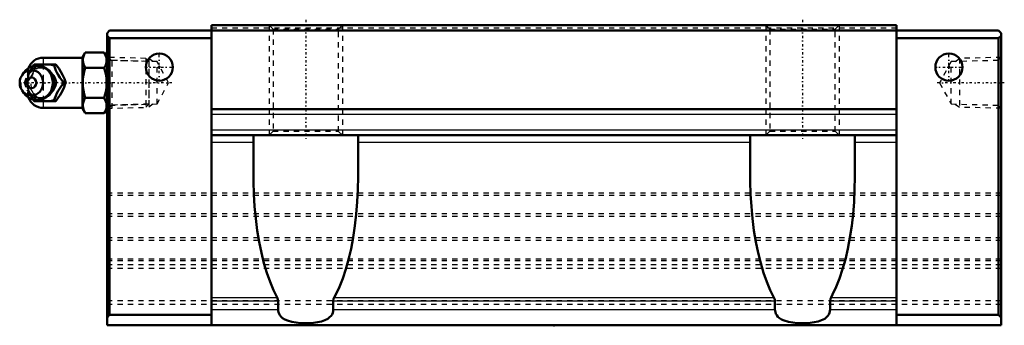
# Model space of a CAD drawing. Header units: millimetres. Extents: x -102 to 86, y 13 to 71.
import ezdxf

# ---------------------------------------------------------------- set-up
doc = ezdxf.new("R2010")
doc.units = ezdxf.units.MM
doc.linetypes.add('Center', pattern=[1.5, 0.45, -0.5, 0.05, -0.5])
doc.linetypes.add('Dashed', pattern=[2, 1, -1])
for name, color, linetype, lineweight in [('2d ConnectionPoints', 7, 'Continuous', 50), ('AM_0', 7, 'Continuous', 50), ('AM_4', 3, 'Continuous', 25), ('AM_5', 3, 'Continuous', 25), ('AM_7', 7, 'Center', 25), ('AM_9', 6, 'Dashed', 25)]:
    doc.layers.add(name, color=color, linetype=linetype, lineweight=lineweight)

# ---------------------------------------------------------------- blocks, each defined once
blk = doc.blocks.new('1_B_PT1_8_SHS_grease_nipple_joint_0_in_SHS55C1SS_GK__BLOCK_B_PT1_81__0')
at = {"layer": 'AM_0'}
for p, q in [((-89.68, 64.77), (-90.2, 63.88)), ((-89.68, 64.77), (-86.02, 64.77)), ((-85.5, 63.88), (-86.02, 64.77)), ((-99.64, 62.19), (-99.41, 62.5)), ((-99.41, 62.5), (-95.27, 62.5)), ((-90.2, 63.8), (-97.7, 63.8)), ((-90.2, 63.88), (-90.2, 54.12)), ((-101.4, 60.96), (-101.76, 60.44)), ((-89.68, 61.89), (-86.02, 61.89)), ((-93.79, 59), (-93.39, 59)), ((-101.76, 57.56), (-101.4, 57.04)), ((-99.41, 55.5), (-99.63, 55.78)), ((-99.41, 55.5), (-95.27, 55.5)), ((-89.68, 56.11), (-86.02, 56.11)), ((-97.7, 54.2), (-90.2, 54.2)), ((-90.2, 54.12), (-89.68, 53.23)), ((-89.68, 53.23), (-86.02, 53.23)), ((-86.02, 53.23), (-85.5, 54.12))]:
    blk.add_line(p, q, dxfattribs=at)
for points in [[(-89.68, 64.77), (-89.88, 64.4), (-90.02, 64.02), (-90.11, 63.62), (-90.13, 63.23), (-90.09, 62.89), (-90, 62.56), (-89.68, 61.89)], [(-86.02, 61.89), (-85.82, 62.26), (-85.68, 62.64), (-85.59, 63.04), (-85.57, 63.43), (-85.61, 63.77), (-85.7, 64.1), (-86.02, 64.77)], [(-95.67, 62.5), (-95.48, 61.95), (-95.26, 61.37), (-95.08, 60.96), (-94.85, 60.54), (-94.54, 60.04), (-94.2, 59.55), (-93.79, 59)], [(-93.39, 59), (-93.65, 59.73), (-93.82, 60.13), (-94.01, 60.53), (-94.32, 61.09), (-94.67, 61.66), (-94.97, 62.09), (-95.27, 62.5)], [(-89.68, 61.89), (-89.87, 61.17), (-90.01, 60.45), (-90.1, 59.7), (-90.13, 58.95), (-90.1, 58.24), (-90.01, 57.53), (-89.87, 56.82), (-89.68, 56.11)], [(-86.02, 56.11), (-85.83, 56.83), (-85.69, 57.55), (-85.6, 58.3), (-85.57, 59.05), (-85.6, 59.76), (-85.69, 60.47), (-85.83, 61.18), (-86.02, 61.89)], [(-93.79, 59), (-94.2, 58.45), (-94.6, 57.87), (-94.85, 57.46), (-95.08, 57.04), (-95.3, 56.54), (-95.48, 56.05), (-95.67, 55.5)], [(-95.27, 55.5), (-94.75, 56.23), (-94.49, 56.63), (-94.25, 57.03), (-93.95, 57.59), (-93.7, 58.16), (-93.54, 58.59), (-93.39, 59)], [(-89.68, 56.11), (-89.88, 55.74), (-90.02, 55.36), (-90.11, 54.96), (-90.13, 54.57), (-90.09, 54.23), (-90, 53.9), (-89.68, 53.23)], [(-86.02, 53.23), (-85.82, 53.6), (-85.68, 53.98), (-85.59, 54.38), (-85.57, 54.77), (-85.61, 55.11), (-85.7, 55.44), (-86.02, 56.11)]]:
    blk.add_lwpolyline(points, dxfattribs=at)
for centre, radius, start, end in [((-97.7, 60.8), 3, 90, 159.9436), ((-98.94, 59), 3.3, 270, 90), ((-97.7, 57.2), 3, 200.0564, 270)]:
    blk.add_arc(centre, radius, start, end, dxfattribs=at)
blk.add_ellipse((-98.94, 59), major_axis=(0, 3.3), ratio=0.927184, start_param=2.207257, end_param=7.217521, dxfattribs=at)
for major_axis in [(0, 2.42), (0, -1.01)]:
    blk.add_ellipse((-99.95, 59), major_axis=major_axis, ratio=0.927184, dxfattribs=at)
at = {"layer": 'AM_4'}
for p, q in [((-97.7, 63.8), (-97.7, 62.52)), ((-97.7, 55.49), (-97.7, 54.2))]:
    blk.add_line(p, q, dxfattribs=at)
blk.add_ellipse((-98.12, 59), major_axis=(0, 2.94), ratio=0.927184, start_param=3.533104, end_param=5.891674, dxfattribs=at)
at = {"layer": 'AM_5', "linetype": 'Dashed'}
for p, q in [((-85.5, 63.86), (-84.52, 63.26)), ((-77.52, 63.08), (-84.52, 63.26)), ((-84.5, 54.14), (-84.5, 63.86)), ((-85.5, 54.14), (-84.52, 54.74)), ((-77.52, 54.92), (-84.52, 54.74))]:
    blk.add_line(p, q, dxfattribs=at)
at = {"layer": 'AM_9'}
for p, q in [((-97.7, 62.52), (-97.7, 55.49)), ((-78.08, 63.67), (-85.5, 63.86)), ((-77.5, 63.06), (-78.08, 63.67)), ((-78.08, 63.67), (-78.08, 54.33)), ((-77.5, 63.06), (-77.5, 54.94)), ((-100.7, 60.8), (-100.7, 57.2)), ((-101.29, 59), (-100.89, 59)), ((-95.73, 59.69), (-95.7, 59.5)), ((-95.66, 59), (-95.66, 58.85)), ((-78.08, 54.33), (-77.5, 54.94)), ((-85.5, 54.14), (-78.08, 54.33))]:
    blk.add_line(p, q, dxfattribs=at)
for points in [[(-99.02, 62.5), (-99.28, 61.77), (-99.44, 61.37), (-99.64, 60.97), (-99.94, 60.41), (-100.29, 59.84), (-100.59, 59.41), (-100.89, 59)], [(-100.74, 60.46), (-100.69, 60.54), (-100.47, 60.96), (-100.16, 61.46), (-99.82, 61.95), (-99.64, 62.19)], [(-98.2, 55.84), (-98.32, 55.82), (-98.64, 55.81), (-98.96, 55.86), (-99.26, 55.96), (-99.54, 56.12), (-99.78, 56.32), (-99.99, 56.56), (-100.17, 56.85), (-100.31, 57.16), (-100.48, 57.73), (-100.56, 58.32), (-100.59, 59.23), (-100.5, 60.14), (-100.4, 60.57), (-100.25, 60.99), (-100.03, 61.38), (-99.75, 61.71), (-99.45, 61.93), (-99.12, 62.09), (-98.83, 62.17), (-98.52, 62.19), (-98.2, 62.16)], [(-98.2, 62.16), (-98.05, 62.12), (-97.92, 62.08), (-97.81, 62.03), (-97.7, 61.98)], [(-100.82, 59.37), (-100.81, 59.41), (-100.75, 59.74), (-100.66, 60.06), (-100.52, 60.37), (-100.36, 60.66), (-100.17, 60.92), (-99.95, 61.16), (-99.7, 61.36), (-99.44, 61.54), (-99.16, 61.68), (-98.86, 61.78), (-98.56, 61.84), (-98.25, 61.86), (-97.94, 61.84), (-97.63, 61.78), (-97.33, 61.67), (-97.05, 61.53), (-96.92, 61.45)], [(-97.7, 56.02), (-97.09, 56.36), (-96.56, 56.72), (-96.11, 57.09), (-95.74, 57.48), (-95.45, 57.89), (-95.26, 58.3), (-95.15, 58.71), (-95.13, 59.13), (-95.21, 59.55), (-95.37, 59.96), (-95.62, 60.37), (-95.96, 60.77), (-96.39, 61.15), (-96.89, 61.51), (-97.47, 61.86), (-97.7, 61.98)], [(-96.92, 61.45), (-96.78, 61.36), (-96.6, 61.2)], [(-101.29, 59), (-101.1, 59.55), (-100.96, 59.95)], [(-100.97, 58.09), (-101.1, 58.45), (-101.29, 59)], [(-100.89, 59), (-100.37, 58.27), (-100.11, 57.87), (-99.87, 57.47), (-99.57, 56.91), (-99.32, 56.34), (-99.16, 55.91), (-99.02, 55.5)], [(-96.88, 56.57), (-97.14, 56.42), (-97.42, 56.29), (-97.72, 56.2), (-98.03, 56.15), (-98.34, 56.14), (-98.65, 56.18), (-98.95, 56.25), (-99.25, 56.36), (-99.53, 56.51), (-99.79, 56.7), (-100.03, 56.92), (-100.24, 57.17), (-100.42, 57.45), (-100.58, 57.74), (-100.7, 58.06), (-100.78, 58.39), (-100.82, 58.66)], [(-95.67, 59.23), (-95.66, 59.05), (-95.66, 59)], [(-99.63, 55.78), (-99.82, 56.05), (-100.22, 56.63), (-100.47, 57.04), (-100.61, 57.3)], [(-96.38, 57.02), (-96.39, 57.01), (-96.62, 56.78), (-96.87, 56.58), (-96.88, 56.57)], [(-97.7, 56.02), (-97.82, 55.96), (-97.94, 55.91), (-98.07, 55.87), (-98.2, 55.84)]]:
    blk.add_lwpolyline(points, dxfattribs=at)
for centre, start, end in [((-97.7, 60.8), 159.9436, 180), ((-97.7, 57.2), 180, 200.0564)]:
    blk.add_arc(centre, 3, start, end, dxfattribs=at)
for centre, major_axis, start_param, end_param in [((-96.92, 59), (0, -3.44), 3.553259, 5.871519), ((-98.12, 59), (0, 2.94), 5.891674, 7.022062), ((-96.92, 59), (0, 3.44), 2.729926, 6.694852), ((-98.94, 59), (0, 3.3), 0.934336, 2.207257), ((-98.12, 59), (0, 2.94), 2.367892, 3.533104)]:
    blk.add_ellipse(centre, major_axis=major_axis, ratio=0.927184, start_param=start_param, end_param=end_param, dxfattribs=at)
blk.add_ellipse((-98.38, 59), major_axis=(0, -2.94), ratio=0.927184, dxfattribs=at)
blk = doc.blocks.new('2_SHS55CSSB_PT1_81_Slide25_55_0_in_SHS55C1SS_GK__BLOCK_B_PT1_81__0')
at = {"layer": 'AM_0'}
for p, q in [((-65.5, 12.7), (-65.5, 70)), ((-65.5, 70), (65.5, 70)), ((65.5, 12.7), (65.5, 70)), ((-85, 69), (-85.5, 68.5)), ((-85.5, 12.7), (-85.5, 68.5)), ((-85.5, 68), (-85, 67.5)), ((85, 69), (-85, 69)), ((85, 69), (85.5, 68.5)), ((85.5, 68), (85, 67.5)), ((85.5, 12.7), (85.5, 68.5)), ((-65.5, 67.5), (-85, 67.5)), ((-85, 67.5), (-85, 14.7)), ((65.5, 67.5), (85, 67.5)), ((85, 67.5), (85, 14.7)), ((-65.5, 54), (65.5, 54)), ((-65.5, 49), (65.5, 49)), ((-57.5, 41.05), (-57.5, 49)), ((-37.5, 49), (-37.5, 41.05)), ((37.5, 41.05), (37.5, 49)), ((57.5, 49), (57.5, 41.05)), ((-52.77, 15.7), (-52.77, 17.35)), ((-42.23, 17.35), (-42.23, 15.7)), ((42.23, 15.7), (42.23, 17.35)), ((52.77, 17.35), (52.77, 15.7)), ((-85, 14.7), (-85.5, 14.2)), ((-65.5, 14.7), (-85, 14.7)), ((65.5, 14.7), (85, 14.7)), ((85, 14.7), (85.5, 14.2)), ((-85.5, 12.7), (85.5, 12.7))]:
    blk.add_line(p, q, dxfattribs=at)
for points in [[(-52.96, 18.03), (-53.67, 19.43), (-54.33, 20.98), (-54.94, 22.7), (-55.49, 24.55), (-55.99, 26.53), (-56.42, 28.61), (-56.78, 30.8), (-57.07, 33.06), (-57.28, 35.38), (-57.43, 37.74), (-57.49, 40.13), (-57.5, 41.05)], [(-37.5, 41.05), (-37.54, 38.66), (-37.65, 36.28), (-37.84, 33.94), (-38.1, 31.66), (-38.44, 29.44), (-38.84, 27.32), (-39.31, 25.29), (-39.84, 23.39), (-40.43, 21.63), (-41.07, 20.01), (-41.76, 18.55), (-42.04, 18.03)], [(42.04, 18.03), (41.33, 19.43), (40.67, 20.98), (40.06, 22.7), (39.51, 24.55), (39.01, 26.53), (38.58, 28.61), (38.22, 30.8), (37.93, 33.06), (37.72, 35.38), (37.57, 37.74), (37.51, 40.13), (37.5, 41.05)], [(57.5, 41.05), (57.46, 38.66), (57.35, 36.28), (57.16, 33.94), (56.9, 31.66), (56.56, 29.44), (56.16, 27.32), (55.69, 25.29), (55.16, 23.39), (54.57, 21.63), (53.93, 20.01), (53.24, 18.55), (52.96, 18.03)], [(-52.96, 18.03), (-52.81, 17.65), (-52.77, 17.35)], [(-42.23, 17.35), (-42.16, 17.76), (-42.04, 18.03)], [(42.04, 18.03), (42.19, 17.65), (42.23, 17.35)], [(52.77, 17.35), (52.84, 17.76), (52.96, 18.03)], [(-42.23, 15.7), (-42.26, 15.38), (-42.34, 15.07), (-42.47, 14.78), (-42.64, 14.53), (-42.93, 14.22), (-43.26, 13.96), (-43.85, 13.65), (-44.5, 13.43), (-45.25, 13.27), (-46.03, 13.17), (-46.82, 13.12), (-47.66, 13.1), (-48.5, 13.13), (-49.33, 13.21), (-50.19, 13.35), (-51, 13.59), (-51.49, 13.81), (-51.93, 14.09), (-52.2, 14.34), (-52.44, 14.64), (-52.59, 14.9), (-52.69, 15.18), (-52.75, 15.44), (-52.77, 15.7)], [(52.77, 15.7), (52.74, 15.38), (52.66, 15.07), (52.53, 14.78), (52.36, 14.53), (52.07, 14.22), (51.74, 13.96), (51.15, 13.65), (50.5, 13.43), (49.75, 13.27), (48.97, 13.17), (48.18, 13.12), (47.34, 13.1), (46.5, 13.13), (45.67, 13.21), (44.81, 13.35), (44, 13.59), (43.51, 13.81), (43.07, 14.09), (42.8, 14.34), (42.56, 14.64), (42.41, 14.9), (42.31, 15.18), (42.25, 15.44), (42.23, 15.7)]]:
    blk.add_lwpolyline(points, dxfattribs=at)
for centre in [(-75.5, 62), (75.5, 62)]:
    blk.add_circle(centre, 2.6, dxfattribs=at)
at = {"layer": 'AM_4'}
for p, q in [((-65.5, 53), (65.5, 53)), ((-65.5, 50), (65.5, 50)), ((-65.5, 47.68), (-57.5, 47.68)), ((-37.5, 47.68), (37.5, 47.68)), ((57.5, 47.68), (65.5, 47.68)), ((-65.5, 18.03), (-52.96, 18.03)), ((-65.5, 17.35), (-52.77, 17.35)), ((-42.23, 17.35), (42.23, 17.35)), ((-42.04, 18.03), (42.04, 18.03)), ((52.77, 17.35), (65.5, 17.35)), ((52.96, 18.03), (65.5, 18.03)), ((-65.5, 15.7), (-52.77, 15.7)), ((-42.23, 15.7), (42.23, 15.7)), ((52.77, 15.7), (65.5, 15.7))]:
    blk.add_line(p, q, dxfattribs=at)
at = {"layer": 'AM_5', "linetype": 'Dashed'}
for p, q in [((-54.5, 70), (-54.5, 49)), ((-40.5, 70), (-40.5, 49)), ((40.5, 70), (40.5, 49)), ((54.5, 70), (54.5, 49)), ((-76.72, 63.06), (-77.5, 63.66)), ((-77.5, 63.66), (-77.5, 54.34)), ((76.72, 63.06), (77.5, 63.66)), ((85.5, 63.86), (77.5, 63.66)), ((77.5, 63.66), (77.5, 54.34)), ((-76.72, 54.94), (-77.5, 54.34)), ((76.72, 54.94), (77.5, 54.34)), ((85.5, 54.14), (77.5, 54.34))]:
    blk.add_line(p, q, dxfattribs=at)
at = {"layer": 'AM_7'}
for p, q in [((-47.5, 71.05), (-47.5, 47.95)), ((47.5, 71.05), (47.5, 47.95)), ((-75.5, 59.27), (-75.5, 64.73)), ((75.5, 59.27), (75.5, 64.73)), ((-78.23, 62), (-72.77, 62)), ((72.77, 62), (78.23, 62)), ((-73.13, 59), (-101.46, 59)), ((86.09, 59), (73.13, 59))]:
    blk.add_line(p, q, dxfattribs=at)
at = {"layer": 'AM_9'}
for p, q in [((-54.5, 70), (-53.75, 69.25)), ((-41.25, 69.25), (-40.5, 70)), ((40.5, 70), (41.25, 69.25)), ((53.75, 69.25), (54.5, 70)), ((-65.5, 69.5), (65.5, 69.5)), ((-53.75, 69.25), (-53.75, 49.75)), ((-53.75, 69.25), (-41.25, 69.25)), ((-41.25, 49.75), (-41.25, 69.25)), ((41.25, 69.25), (41.25, 49.75)), ((41.25, 69.25), (53.75, 69.25)), ((53.75, 49.75), (53.75, 69.25)), ((-84.93, 63.27), (-85.5, 63.86)), ((-75.92, 63.04), (-84.93, 63.27)), ((-84.93, 54.73), (-84.93, 63.27)), ((-73.72, 59), (-75.92, 63.04)), ((-75.92, 54.96), (-75.92, 63.04)), ((75.92, 63.04), (73.72, 59)), ((84.93, 63.27), (75.92, 63.04)), ((75.92, 54.96), (75.92, 63.04)), ((85.5, 63.86), (84.93, 63.27)), ((84.93, 54.73), (84.93, 63.27)), ((-75.92, 54.96), (-73.72, 59)), ((73.72, 59), (75.92, 54.96)), ((-85.5, 54.14), (-84.93, 54.73)), ((-84.93, 54.73), (-75.92, 54.96)), ((75.92, 54.96), (84.93, 54.73)), ((84.93, 54.73), (85.5, 54.14)), ((-53.75, 49.75), (-54.5, 49)), ((-53.75, 49.75), (-41.25, 49.75)), ((-40.5, 49), (-41.25, 49.75)), ((41.25, 49.75), (40.5, 49)), ((41.25, 49.75), (53.75, 49.75)), ((54.5, 49), (53.75, 49.75)), ((-85.5, 38), (85.5, 38)), ((-85.5, 37.56), (85.5, 37.56)), ((-85.5, 34.06), (85.5, 34.06)), ((-85.5, 33.56), (85.5, 33.56)), ((-85.5, 29.44), (85.5, 29.44)), ((-85.5, 28.94), (85.5, 28.94)), ((-85.5, 25.38), (85.5, 25.38)), ((-85.5, 25.08), (85.5, 25.08)), ((-85.5, 24.29), (85.5, 24.29)), ((-85.5, 23.59), (85.5, 23.59)), ((-85.5, 17.41), (85.5, 17.41)), ((-85.5, 16.71), (85.5, 16.71))]:
    blk.add_line(p, q, dxfattribs=at)

msp = doc.modelspace()

# ---------------------------------------------------------------- linework, layer by layer
at = {"layer": '2d ConnectionPoints'}
for p in [(-75.5, 62), (-75.5, 62), (75.5, 62), (75.5, 62), (-85.5, 59), (85.5, 59), (0, 12.7)]:
    msp.add_point(p, dxfattribs=at)

# ---------------------------------------------------------------- block references
for name in ['2_SHS55CSSB_PT1_81_Slide25_55_0_in_SHS55C1SS_GK__BLOCK_B_PT1_81__0', '1_B_PT1_8_SHS_grease_nipple_joint_0_in_SHS55C1SS_GK__BLOCK_B_PT1_81__0']:
    msp.add_blockref(name, (0, 0))

doc.saveas('drawing.dxf')
